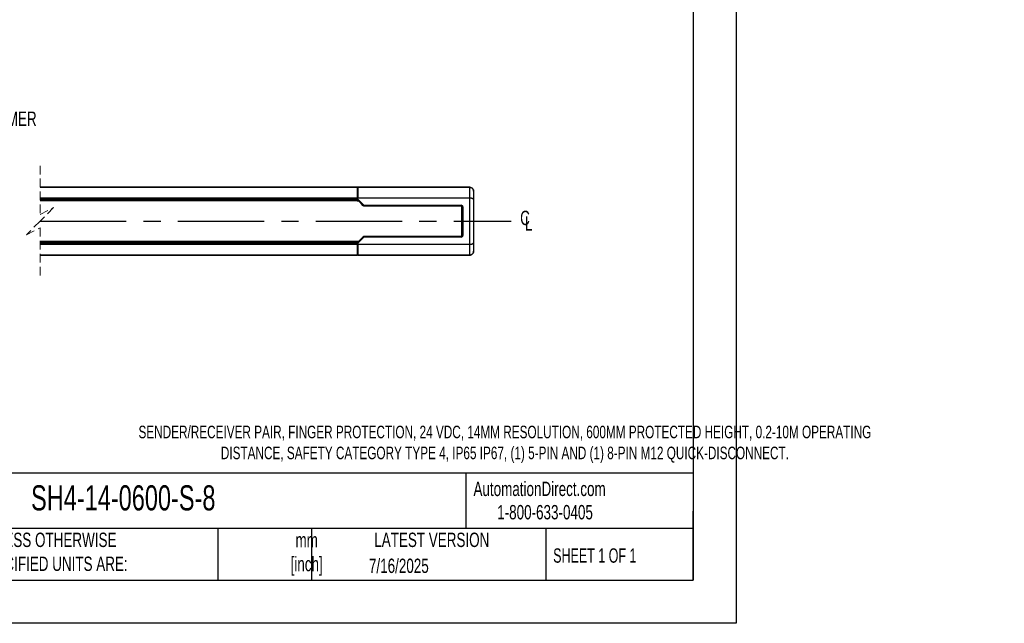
# Model space of a CAD drawing. Header units: millimetres. Extents: x 0 to 1116, y 0 to 756.
# Tile 10 of 11: x 608 to 1116, y 0 to 311. Entities that reach past the tile are written whole.
import ezdxf

# ---------------------------------------------------------------- set-up
doc = ezdxf.new("R2010")
doc.units = ezdxf.units.MM
doc.header["$LTSCALE"] = 3.5
doc.linetypes.add('CENTERX2', pattern=[20.32, 12.7, -2.54, 2.54, -2.54])
doc.linetypes.add('HIDDEN', pattern=[1.905, 1.27, -0.635])
doc.layers.add('DIMENSIONS', color=140, linetype='Continuous', lineweight=25)
doc.layers.add('TEXT', color=140, linetype='Continuous', lineweight=25)
doc.styles.add('SLDTEXTSTYLE0', font='TXT', dxfattribs={"width": 0.7})
doc.styles.add('SLDTEXTSTYLE1', font='TXT', dxfattribs={"width": 0.65})

# ---------------------------------------------------------------- blocks, each defined once
blk = doc.blocks.new('SW_BROKEN_VIEW_1')
at = {"color": 0, "linetype": 'CENTERX2'}
for p, q in [((0, 0), (0, -15.93)), ((10, 0.04), (10, -15.97)), ((-30.28, -7.89), (191.76, -7.89)), ((-1.82, -5.76), (-1.82, -10.15)), ((-0.03, -5.76), (-0.03, -10.15)), ((0, -5.76), (0, -10.15)), ((1.82, -5.76), (1.82, -10.15)), ((10, -5.76), (10, -10.15)), ((212.76, -7.89), (455.69, -7.89))]:
    blk.add_line(p, q, dxfattribs=at)
at = {"color": 0}
for p, q in [((-1.7, -5.02), (-1.77, -5.2)), ((-1.61, -4.85), (-1.7, -5.02)), ((-1.51, -4.69), (-1.61, -4.85)), ((-1.39, -4.54), (-1.51, -4.69)), ((-1.25, -4.41), (-1.39, -4.54)), ((-1.1, -4.29), (-1.25, -4.41)), ((-0.94, -4.18), (-1.1, -4.29)), ((-0.77, -4.1), (-0.94, -4.18)), ((-0.6, -4.03), (-0.77, -4.1)), ((-0.41, -3.98), (-0.6, -4.03)), ((-0.22, -3.95), (-0.41, -3.98)), ((-0.03, -3.94), (-0.22, -3.95)), ((0.16, -3.95), (-0.03, -3.94)), ((0.35, -3.98), (0.16, -3.95)), ((0.53, -4.03), (0.35, -3.98)), ((0.71, -4.1), (0.53, -4.03)), ((0.88, -4.18), (0.71, -4.1)), ((1.04, -4.29), (0.88, -4.18)), ((1.19, -4.41), (1.04, -4.29)), ((1.32, -4.54), (1.19, -4.41)), ((1.44, -4.69), (1.32, -4.54)), ((1.55, -4.85), (1.44, -4.69)), ((1.63, -5.02), (1.55, -4.85)), ((1.7, -5.2), (1.63, -5.02)), ((8.33, -5.02), (8.27, -5.2)), ((8.42, -4.85), (8.33, -5.02)), ((8.53, -4.69), (8.42, -4.85)), ((8.65, -4.54), (8.53, -4.69)), ((8.78, -4.41), (8.65, -4.54)), ((8.93, -4.29), (8.78, -4.41)), ((9.09, -4.18), (8.93, -4.29)), ((9.26, -4.1), (9.09, -4.18)), ((9.44, -4.03), (9.26, -4.1)), ((9.62, -3.98), (9.44, -4.03)), ((9.81, -3.95), (9.62, -3.98)), ((10, -3.94), (9.81, -3.95)), ((10.19, -3.95), (10, -3.94)), ((10.38, -3.98), (10.19, -3.95)), ((10.56, -4.03), (10.38, -3.98)), ((10.74, -4.1), (10.56, -4.03)), ((10.91, -4.18), (10.74, -4.1)), ((11.07, -4.29), (10.91, -4.18)), ((11.22, -4.41), (11.07, -4.29)), ((11.35, -4.54), (11.22, -4.41)), ((11.47, -4.69), (11.35, -4.54)), ((11.58, -4.85), (11.47, -4.69)), ((11.67, -5.02), (11.58, -4.85)), ((11.73, -5.2), (11.67, -5.02)), ((-1.85, -5.57), (-1.86, -5.76)), ((-1.86, -5.76), (-1.86, -10.15)), ((-1.86, -10.15), (-1.85, -10.34)), ((-1.82, -5.38), (-1.85, -5.57)), ((-1.77, -5.2), (-1.82, -5.38)), ((1.75, -5.38), (1.7, -5.2)), ((1.78, -5.57), (1.75, -5.38)), ((1.79, -5.76), (1.78, -5.57)), ((1.78, -10.34), (1.79, -10.15)), ((1.79, -5.76), (1.79, -10.15)), ((8.19, -5.57), (8.18, -5.76)), ((8.18, -5.76), (8.18, -10.15)), ((8.18, -10.15), (8.19, -10.34)), ((8.22, -5.38), (8.19, -5.57)), ((8.27, -5.2), (8.22, -5.38)), ((11.78, -5.38), (11.73, -5.2)), ((11.81, -5.57), (11.78, -5.38)), ((11.82, -5.76), (11.81, -5.57)), ((11.81, -10.34), (11.82, -10.15)), ((11.82, -5.76), (11.82, -10.15)), ((113.01, -7.64), (113, -7.85)), ((113, -7.85), (113.01, -8.06)), ((113.05, -7.44), (113.01, -7.64)), ((113.01, -8.06), (113.04, -8.27)), ((113.04, -8.27), (113.09, -8.47)), ((113.11, -7.24), (113.05, -7.44)), ((113.09, -8.47), (113.16, -8.67)), ((113.19, -7.04), (113.11, -7.24)), ((113.16, -8.67), (113.25, -8.86)), ((113.29, -6.86), (113.19, -7.04)), ((113.25, -8.86), (113.36, -9.03)), ((113.4, -6.68), (113.29, -6.86)), ((113.36, -9.03), (113.49, -9.2)), ((113.54, -6.52), (113.4, -6.68)), ((113.49, -9.2), (113.64, -9.35)), ((113.69, -6.38), (113.54, -6.52)), ((113.64, -9.35), (113.8, -9.49)), ((113.85, -6.25), (113.69, -6.38)), ((113.8, -9.49), (113.97, -9.6)), ((114.03, -6.14), (113.85, -6.25)), ((113.97, -9.6), (114.15, -9.7)), ((114.22, -6.05), (114.03, -6.14)), ((114.15, -9.7), (114.35, -9.78)), ((114.42, -5.98), (114.22, -6.05)), ((114.35, -9.78), (114.55, -9.84)), ((114.62, -5.92), (114.42, -5.98)), ((114.55, -9.84), (114.76, -9.87)), ((114.83, -5.9), (114.62, -5.92)), ((114.76, -9.87), (114.97, -9.89)), ((115.03, -5.89), (114.83, -5.9)), ((114.97, -9.89), (115.17, -9.88)), ((115.24, -5.9), (115.03, -5.89)), ((115.17, -9.88), (115.38, -9.85)), ((115.45, -5.94), (115.24, -5.9)), ((115.38, -9.85), (115.58, -9.8)), ((115.65, -6), (115.45, -5.94)), ((115.58, -9.8), (115.78, -9.73)), ((115.85, -6.08), (115.65, -6)), ((115.78, -9.73), (115.97, -9.64)), ((116.03, -6.17), (115.85, -6.08)), ((115.97, -9.64), (116.15, -9.53)), ((116.2, -6.29), (116.03, -6.17)), ((116.15, -9.53), (116.31, -9.4)), ((116.36, -6.43), (116.2, -6.29)), ((116.31, -9.4), (116.46, -9.25)), ((116.51, -6.58), (116.36, -6.43)), ((116.46, -9.25), (116.6, -9.09)), ((116.64, -6.74), (116.51, -6.58)), ((116.6, -9.09), (116.71, -8.92)), ((116.75, -6.92), (116.64, -6.74)), ((116.71, -8.92), (116.81, -8.73)), ((116.84, -7.11), (116.75, -6.92)), ((116.81, -8.73), (116.89, -8.54)), ((116.91, -7.3), (116.84, -7.11)), ((116.89, -8.54), (116.95, -8.34)), ((116.96, -7.51), (116.91, -7.3)), ((116.95, -8.34), (116.99, -8.13)), ((116.99, -7.71), (116.96, -7.51)), ((117, -7.92), (116.99, -7.71)), ((116.99, -8.13), (117, -7.92)), ((-1.85, -10.34), (-1.82, -10.53)), ((-1.82, -10.53), (-1.77, -10.71)), ((-1.77, -10.71), (-1.7, -10.89)), ((-1.7, -10.89), (-1.61, -11.06)), ((-1.61, -11.06), (-1.51, -11.22)), ((-1.51, -11.22), (-1.39, -11.37)), ((-1.39, -11.37), (-1.25, -11.51)), ((-1.25, -11.51), (-1.1, -11.63)), ((-1.1, -11.63), (-0.94, -11.73)), ((-0.94, -11.73), (-0.77, -11.82)), ((-0.77, -11.82), (-0.6, -11.88)), ((-0.6, -11.88), (-0.41, -11.93)), ((-0.41, -11.93), (-0.22, -11.96)), ((-0.22, -11.96), (-0.03, -11.97)), ((-0.03, -11.97), (0.16, -11.96)), ((0.16, -11.96), (0.35, -11.93)), ((0.35, -11.93), (0.53, -11.88)), ((0.53, -11.88), (0.71, -11.82)), ((0.71, -11.82), (0.88, -11.73)), ((0.88, -11.73), (1.04, -11.63)), ((1.04, -11.63), (1.19, -11.51)), ((1.19, -11.51), (1.32, -11.37)), ((1.32, -11.37), (1.44, -11.22)), ((1.44, -11.22), (1.55, -11.06)), ((1.55, -11.06), (1.63, -10.89)), ((1.63, -10.89), (1.7, -10.71)), ((1.7, -10.71), (1.75, -10.53)), ((1.75, -10.53), (1.78, -10.34)), ((8.19, -10.34), (8.22, -10.53)), ((8.22, -10.53), (8.27, -10.71)), ((8.27, -10.71), (8.33, -10.89)), ((8.33, -10.89), (8.42, -11.06)), ((8.42, -11.06), (8.53, -11.22)), ((8.53, -11.22), (8.65, -11.37)), ((8.65, -11.37), (8.78, -11.51)), ((8.78, -11.51), (8.93, -11.63)), ((8.93, -11.63), (9.09, -11.73)), ((9.09, -11.73), (9.26, -11.82)), ((9.26, -11.82), (9.44, -11.88)), ((9.44, -11.88), (9.62, -11.93)), ((9.62, -11.93), (9.81, -11.96)), ((9.81, -11.96), (10, -11.97)), ((10, -11.97), (10.19, -11.96)), ((10.19, -11.96), (10.38, -11.93)), ((10.38, -11.93), (10.56, -11.88)), ((10.56, -11.88), (10.74, -11.82)), ((10.74, -11.82), (10.91, -11.73)), ((10.91, -11.73), (11.07, -11.63)), ((11.07, -11.63), (11.22, -11.51)), ((11.22, -11.51), (11.35, -11.37)), ((11.35, -11.37), (11.47, -11.22)), ((11.47, -11.22), (11.58, -11.06)), ((11.58, -11.06), (11.67, -10.89)), ((11.67, -10.89), (11.73, -10.71)), ((11.73, -10.71), (11.78, -10.53)), ((11.78, -10.53), (11.81, -10.34))]:
    blk.add_line(p, q, dxfattribs=at)
for points, knots in [([(1.82, -5.76), (1.81, -5.57), (1.78, -5.38), (1.73, -5.2), (1.67, -5.02), (1.58, -4.85), (1.47, -4.69), (1.35, -4.54), (1.22, -4.41), (1.07, -4.29), (0.91, -4.18), (0.74, -4.1), (0.56, -4.03), (0.38, -3.98), (0.19, -3.95), (0, -3.94), (-0.19, -3.95), (-0.38, -3.98), (-0.56, -4.03), (-0.74, -4.1), (-0.91, -4.18), (-1.07, -4.29), (-1.22, -4.41), (-1.35, -4.54), (-1.47, -4.69), (-1.58, -4.85), (-1.67, -5.02), (-1.73, -5.2), (-1.78, -5.38), (-1.81, -5.57), (-1.82, -5.76), (-1.82, -5.7), (-1.82, -5.76)], [0, 0, 0, 0, 0.033333, 0.066667, 0.1, 0.133332, 0.166667, 0.2, 0.233333, 0.266666, 0.300001, 0.333332, 0.366667, 0.399999, 0.433332, 0.466667, 0.500002, 0.533332, 0.566668, 0.6, 0.633332, 0.666668, 0.699999, 0.733334, 0.766666, 0.799999, 0.833333, 0.866667, 0.9, 0.933333, 0.966667, 1, 1, 1, 1]), ([(-1.82, -10.15), (-1.81, -10.34), (-1.78, -10.53), (-1.73, -10.71), (-1.67, -10.89), (-1.58, -11.06), (-1.47, -11.22), (-1.35, -11.37), (-1.22, -11.51), (-1.07, -11.63), (-0.91, -11.73), (-0.74, -11.82), (-0.56, -11.88), (-0.38, -11.93), (-0.19, -11.96), (0, -11.97), (0.19, -11.96), (0.38, -11.93), (0.56, -11.88), (0.74, -11.82), (0.91, -11.73), (1.07, -11.63), (1.22, -11.51), (1.35, -11.37), (1.47, -11.22), (1.58, -11.06), (1.67, -10.89), (1.73, -10.71), (1.78, -10.53), (1.81, -10.34), (1.82, -10.15), (1.82, -10.21), (1.82, -10.15)], [0, 0, 0, 0, 0.0333337, 0.0666674, 0.1000007, 0.1333333, 0.1666675, 0.2000009, 0.2333337, 0.2666663, 0.3000012, 0.3333323, 0.3666676, 0.4000001, 0.4333321, 0.4666676, 0.4999976, 0.5333328, 0.5666682, 0.6000003, 0.6333328, 0.666668, 0.6999991, 0.733334, 0.7666667, 0.7999995, 0.8333328, 0.866667, 0.8999996, 0.9333329, 0.9666666, 1, 1, 1, 1])]:
    blk.add_open_spline(points, degree=3, knots=knots, dxfattribs=at)
blk = doc.blocks.new('SW_SYMBOL_MOD_CL')
at = {"layer": 'DIMENSIONS', "color": 0, "char_height": 2756, "attachment_point": 5, "style": 'SLDTEXTSTYLE0'}
for s, insert in [('C', (1400, 2100)), ('L', (2100, 1050))]:
    blk.add_mtext(s, dxfattribs=dict(at, insert=insert))

msp = doc.modelspace()

# ---------------------------------------------------------------- linework, layer by layer
at = {"color": 7, "linetype": 'Continuous'}
for p, q in [((977.909, 755.659), (977.909, 0.009)), ((977.909, 0.009), (0.009, 0.009))]:
    msp.add_line(p, q, dxfattribs=at)
at = {"color": 7, "linetype": 'HIDDEN', "lineweight": 18}
for p, q in [((618.896, 236.033), (618.896, 210.92)), ((618.896, 210.92), (625.896, 214.42)), ((625.896, 214.42), (618.896, 207.42)), ((618.896, 207.42), (611.896, 200.42)), ((611.896, 200.42), (618.896, 203.92)), ((618.896, 203.92), (618.896, 178.808))]:
    msp.add_line(p, q, dxfattribs=at)
for p, q in [((618.896, 224.92), (782.508, 224.92)), ((782.508, 224.917), (618.896, 224.917)), ((782.508, 224.92), (782.508, 224.917)), ((784.179, 224.92), (782.508, 224.92)), ((782.508, 224.917), (782.508, 219.444)), ((782.508, 224.42), (782.758, 224.42)), ((782.758, 223.545), (782.508, 223.545)), ((782.508, 223.545), (782.758, 223.545)), ((782.758, 224.881), (782.758, 220.44)), ((783.008, 224.92), (782.913, 224.917)), ((840.508, 224.918), (782.913, 224.918)), ((783.008, 224.92), (784.253, 224.92)), ((784.179, 224.92), (784.179, 224.92)), ((784.179, 224.92), (784.348, 224.92)), ((784.348, 224.92), (784.253, 224.92)), ((784.348, 224.92), (840.508, 224.92)), ((840.508, 224.92), (840.508, 224.917)), ((840.508, 219.494), (840.508, 224.918)), ((618.896, 219.444), (782.508, 219.444)), ((782.508, 219.266), (618.896, 219.266)), ((618.896, 218.969), (782.508, 218.969)), ((782.508, 218.725), (618.896, 218.725)), ((782.758, 221.668), (782.508, 221.668)), ((782.508, 219.444), (782.508, 219.266)), ((782.508, 218.969), (782.508, 219.266)), ((782.508, 218.969), (782.508, 218.725)), ((782.508, 218.725), (782.508, 218.127)), ((782.758, 218.6), (782.508, 218.6)), ((782.758, 218.419), (782.508, 218.419)), ((782.758, 218.719), (782.758, 220.44)), ((782.758, 220.44), (782.777, 219.494)), ((782.758, 218.719), (782.758, 218.21)), ((782.758, 218.21), (782.774, 218.423)), ((785.7, 215.45), (782.774, 218.423)), ((782.777, 219.494), (840.508, 219.494)), ((840.508, 219.315), (782.778, 219.315)), ((782.778, 218.77), (782.778, 219.315)), ((782.778, 218.77), (785.875, 215.623)), ((840.508, 219.494), (840.508, 219.315)), ((840.508, 195.525), (840.508, 219.315)), ((842.508, 222.92), (842.508, 218.556)), ((842.508, 218.556), (842.508, 196.285)), ((618.896, 218.127), (782.508, 218.127)), ((782.508, 218.12), (618.896, 218.12)), ((783.043, 217.92), (618.896, 217.92)), ((782.768, 218.2), (782.508, 218.2)), ((782.508, 218.182), (782.785, 218.182)), ((782.508, 218.127), (782.508, 218.12)), ((782.508, 218.047), (782.508, 218.12)), ((782.508, 217.92), (782.508, 218.047)), ((782.508, 217.957), (783.007, 217.957)), ((784.441, 216.498), (782.758, 218.21)), ((785.331, 215.594), (784.441, 216.498)), ((785.635, 215.284), (785.331, 215.594)), ((785.635, 215.284), (785.7, 215.45)), ((785.875, 215.377), (785.81, 215.21)), ((836.127, 215.171), (785.81, 215.21)), ((785.875, 215.623), (836.127, 215.623)), ((785.875, 215.623), (785.875, 215.377)), ((836.127, 215.377), (785.875, 215.377)), ((836.127, 215.377), (836.127, 215.623)), ((836.127, 215.171), (836.127, 215.377)), ((836.392, 215.054), (836.392, 199.786)), ((836.508, 214.789), (836.715, 214.789)), ((836.508, 200.051), (836.508, 214.789)), ((836.715, 214.789), (836.961, 214.789)), ((836.715, 200.051), (836.715, 214.789)), ((836.961, 214.789), (836.961, 200.051)), ((782.758, 196.631), (784.441, 198.342)), ((782.774, 196.418), (785.7, 199.39)), ((785.875, 199.217), (782.778, 196.07)), ((784.441, 198.342), (785.331, 199.247)), ((785.331, 199.247), (785.635, 199.556)), ((785.7, 199.39), (785.635, 199.556)), ((785.81, 199.63), (836.127, 199.67)), ((785.81, 199.63), (785.875, 199.463)), ((785.875, 199.463), (785.875, 199.217)), ((785.875, 199.463), (836.127, 199.463)), ((836.127, 199.217), (785.875, 199.217)), ((836.127, 199.67), (836.127, 199.463)), ((836.127, 199.463), (836.127, 199.217)), ((836.508, 200.051), (836.715, 200.051)), ((836.715, 200.051), (836.961, 200.051)), ((783.043, 196.92), (618.896, 196.92)), ((618.896, 196.72), (782.508, 196.72)), ((782.508, 196.714), (618.896, 196.714)), ((618.896, 196.115), (782.508, 196.115)), ((782.508, 195.872), (618.896, 195.872)), ((618.896, 195.575), (782.508, 195.575)), ((782.508, 195.396), (618.896, 195.396)), ((782.508, 196.794), (782.508, 196.92)), ((783.007, 196.883), (782.508, 196.883)), ((782.508, 196.72), (782.508, 196.794)), ((782.508, 196.72), (782.508, 196.714)), ((782.508, 196.714), (782.508, 196.115)), ((782.785, 196.658), (782.508, 196.658)), ((782.508, 196.64), (782.768, 196.64)), ((782.758, 196.421), (782.508, 196.421)), ((782.758, 196.24), (782.508, 196.24)), ((782.508, 196.115), (782.508, 195.872)), ((782.508, 195.575), (782.508, 195.872)), ((782.508, 195.575), (782.508, 195.396)), ((782.508, 195.396), (782.508, 189.923)), ((782.758, 193.172), (782.508, 193.172)), ((782.758, 196.122), (782.758, 196.631)), ((782.774, 196.418), (782.758, 196.631)), ((782.758, 194.401), (782.758, 196.122)), ((782.777, 195.346), (782.758, 194.401)), ((782.758, 194.401), (782.758, 189.96)), ((840.508, 195.346), (782.777, 195.346)), ((782.778, 196.07), (782.778, 195.525)), ((782.778, 195.525), (840.508, 195.525)), ((840.508, 195.525), (840.508, 195.346)), ((840.508, 189.923), (840.508, 195.346)), ((842.508, 196.285), (842.508, 191.92)), ((618.896, 189.923), (782.508, 189.923)), ((782.508, 189.92), (618.896, 189.92)), ((782.508, 191.295), (782.758, 191.295)), ((782.508, 191.295), (782.758, 191.295)), ((782.508, 190.42), (782.758, 190.42)), ((782.508, 189.923), (782.508, 189.92)), ((784.179, 189.92), (782.508, 189.92)), ((782.913, 189.923), (840.508, 189.923)), ((782.913, 189.923), (783.008, 189.921)), ((784.253, 189.921), (783.008, 189.921)), ((784.179, 189.921), (784.179, 189.92)), ((784.179, 189.92), (784.348, 189.92)), ((784.253, 189.921), (784.348, 189.92)), ((840.508, 189.92), (784.348, 189.92)), ((840.508, 189.923), (840.508, 189.92))]:
    msp.add_line(p, q)
for centre, radius, start, end in [((828.181, 172.461), 60.438, 134.42614, 134.65954), ((785.878, 215.631), 0.254, 225.34165, 269.28896), ((836.127, 214.789), 0.834, 359.99787, 90.00008), ((836.127, 214.789), 0.588, 359.99744, 89.99948), ((785.878, 199.209), 0.254, 90.71133, 134.65755), ((826.199, 240.366), 57.612, 225.33474, 225.57959), ((836.127, 200.051), 0.834, 269.99981, 0.0022), ((836.127, 200.051), 0.588, 270.0006, 0.00253)]:
    msp.add_arc(centre, radius, start, end)
for points, knots in [([(782.913, 224.918), (782.892, 224.916), (782.854, 224.914), (782.807, 224.904), (782.772, 224.899), (782.762, 224.885), (782.758, 224.881)], [0, 0, 0, 0, 0.39033619, 0.69723006, 0.90257989, 1, 1, 1, 1]), ([(840.508, 224.92), (840.722, 224.9), (841.181, 224.857), (841.712, 224.551), (842.082, 224.179), (842.313, 223.816), (842.476, 223.389), (842.497, 223.079), (842.508, 222.92)], [0, 0, 0, 0, 0.204086, 0.4383015, 0.5673318, 0.7039583, 0.8481797, 1, 1, 1, 1]), ([(842.508, 222.92), (842.498, 223.077), (842.476, 223.392), (842.306, 223.833), (842.054, 224.213), (841.659, 224.586), (841.132, 224.865), (840.697, 224.901), (840.508, 224.917)], [0, 0, 0, 0, 0.1503138, 0.30096, 0.4470258, 0.5841841, 0.8197218, 1, 1, 1, 1]), ([(782.774, 218.423), (782.775, 218.431), (782.776, 218.456), (782.776, 218.504), (782.778, 218.611), (782.778, 218.702), (782.778, 218.77)], [0, 0, 0, 0, 0.0723644, 0.2125162, 0.4138274, 1, 1, 1, 1]), ([(782.778, 219.315), (782.778, 219.332), (782.778, 219.364), (782.777, 219.411), (782.777, 219.454), (782.777, 219.482), (782.777, 219.494)], [0, 0, 0, 0, 0.27686071, 0.5427133, 0.78699847, 1, 1, 1, 1]), ([(840.508, 219.494), (840.645, 219.491), (840.911, 219.483), (841.294, 219.426), (841.645, 219.34), (842.012, 219.194), (842.391, 218.976), (842.473, 218.681), (842.508, 218.556)], [0, 0, 0, 0, 0.1718628, 0.336168, 0.4886255, 0.6252171, 0.8407174, 1, 1, 1, 1]), ([(842.508, 218.556), (842.496, 218.617), (842.471, 218.745), (842.268, 218.939), (841.983, 219.086), (841.622, 219.195), (841.268, 219.264), (840.893, 219.307), (840.637, 219.312), (840.508, 219.315)], [0, 0, 0, 0, 0.0804538, 0.1676034, 0.3558104, 0.5024164, 0.6627427, 0.8306752, 1, 1, 1, 1]), ([(785.81, 215.21), (785.773, 215.215), (785.707, 215.223), (785.657, 215.265), (785.635, 215.284)], [0, 0, 0, 0, 0.5596866, 1, 1, 1, 1]), ([(836.508, 214.789), (836.502, 214.843), (836.488, 214.956), (836.384, 215.084), (836.256, 215.158), (836.169, 215.167), (836.127, 215.171)], [0, 0, 0, 0, 0.2702793, 0.5624621, 0.7897153, 1, 1, 1, 1]), ([(785.635, 199.556), (785.664, 199.58), (785.715, 199.621), (785.781, 199.627), (785.81, 199.63)], [0, 0, 0, 0, 0.5602593, 1, 1, 1, 1]), ([(836.127, 199.67), (836.181, 199.676), (836.293, 199.69), (836.421, 199.794), (836.496, 199.922), (836.504, 200.01), (836.508, 200.051)], [0, 0, 0, 0, 0.2702768, 0.5624182, 0.7897334, 1, 1, 1, 1]), ([(782.778, 196.07), (782.778, 196.115), (782.778, 196.198), (782.777, 196.303), (782.776, 196.375), (782.775, 196.407), (782.774, 196.418)], [0, 0, 0, 0, 0.3801734, 0.7218066, 0.9075898, 1, 1, 1, 1]), ([(782.777, 195.346), (782.777, 195.359), (782.777, 195.386), (782.777, 195.429), (782.778, 195.476), (782.778, 195.509), (782.778, 195.525)], [0, 0, 0, 0, 0.2130004, 0.4572843, 0.7231407, 1, 1, 1, 1]), ([(840.508, 195.525), (840.637, 195.528), (840.892, 195.534), (841.268, 195.577), (841.622, 195.645), (841.982, 195.754), (842.268, 195.902), (842.471, 196.096), (842.496, 196.223), (842.508, 196.285)], [0, 0, 0, 0, 0.1691683, 0.3370494, 0.4974534, 0.6441849, 0.8322194, 0.9194445, 1, 1, 1, 1]), ([(842.508, 196.285), (842.473, 196.159), (842.391, 195.865), (842.012, 195.646), (841.645, 195.501), (841.294, 195.415), (840.911, 195.357), (840.645, 195.35), (840.508, 195.346)], [0, 0, 0, 0, 0.1592813, 0.3747819, 0.5113739, 0.6638315, 0.8281369, 1, 1, 1, 1]), ([(782.758, 189.96), (782.762, 189.955), (782.772, 189.942), (782.807, 189.937), (782.854, 189.927), (782.892, 189.925), (782.913, 189.923)], [0, 0, 0, 0, 0.0973428, 0.3023437, 0.6096299, 1, 1, 1, 1]), ([(840.508, 189.923), (840.643, 189.931), (840.907, 189.947), (841.407, 190.111), (841.953, 190.48), (842.321, 191.025), (842.485, 191.523), (842.5, 191.787), (842.508, 191.92)], [0, 0, 0, 0, 0.1286259, 0.2541888, 0.5007235, 0.7469366, 0.8720784, 1, 1, 1, 1]), ([(842.508, 191.92), (842.497, 191.761), (842.476, 191.452), (842.313, 191.024), (842.082, 190.661), (841.712, 190.29), (841.181, 189.983), (840.722, 189.94), (840.508, 189.92)], [0, 0, 0, 0, 0.15181803, 0.29603861, 0.43266551, 0.56169614, 0.79591336, 1, 1, 1, 1])]:
    msp.add_open_spline(points, degree=3, knots=knots)
at = {"layer": 'TEXT'}
for p, q in [((955.675, 733.425), (955.675, 22.225)), ((955.675, 77.441), (22.225, 77.441)), ((838.514, 77.441), (838.514, 48.895)), ((955.675, 22.225), (955.675, 57.785)), ((955.675, 48.895), (22.225, 48.895)), ((710.585, 48.895), (710.585, 22.225)), ((758.842, 48.895), (758.842, 22.225)), ((879.721, 48.895), (879.721, 22.225)), ((22.225, 22.225), (955.675, 22.225))]:
    msp.add_line(p, q, dxfattribs=at)

# ---------------------------------------------------------------- block references
at = {"color": 7, "linetype": 'Continuous'}
msp.add_blockref('SW_BROKEN_VIEW_1', (406.132, 215.308), dxfattribs=at)
at = {"layer": 'DIMENSIONS', "xscale": 0.002688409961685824, "yscale": 0.002688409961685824, "zscale": 0.002688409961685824}
msp.add_blockref('SW_SYMBOL_MOD_CL', (865.249, 203.425), dxfattribs=at)

# ---------------------------------------------------------------- texts
at = {"color": 179, "linetype": 'Continuous', "lineweight": 18, "char_height": 7.40833, "attachment_point": 1, "style": 'SLDTEXTSTYLE0'}
for s, insert in [('AutomationDirect.com', (842.432, 73.068)), ('1-800-633-0405', (854.671, 61.03))]:
    msp.add_mtext(s, dxfattribs=dict(at, insert=insert))
at = {"layer": 'DIMENSIONS', "insert": (570.512, 263.977), "char_height": 7.40833, "attachment_point": 1, "style": 'SLDTEXTSTYLE0'}
msp.add_mtext('LASER AIMER', dxfattribs=at)
at = {"layer": 'TEXT'}
for s, insert, char_height, attachment_point, style in [('SENDER/RECEIVER PAIR, FINGER PROTECTION, 24 VDC, 14MM RESOLUTION, 600MM PROTECTED HEIGHT, 0.2-10M OPERATING ^JDISTANCE, SAFETY CATEGORY TYPE 4, IP65 IP67, (1) 5-PIN AND (1) 8-PIN M12 QUICK-DISCONNECT.', (858.642, 101.943), 6.482292, 2, 'SLDTEXTSTYLE0'), ('SH4-14-0600-S-8', (614.256, 71.199), 12.96458, 1, 'SLDTEXTSTYLE0'), ('UNLESS OTHERWISE ^JSPECIFIED UNITS ARE:', (586.628, 46.774), 7.40833, 1, 'SLDTEXTSTYLE0'), ('LATEST VERSION', (820.932, 46.774), 7.40833, 2, 'SLDTEXTSTYLE0'), ('mm^J[inch]', (756.408, 46.652), 7.4083, 2, 'SLDTEXTSTYLE0'), ('SHEET 1 OF 1', (883.545, 38.68), 7.40833, 1, 'SLDTEXTSTYLE1'), ('7/16/2025', (803.955, 33.379), 7.4083, 2, 'SLDTEXTSTYLE0')]:
    msp.add_mtext(s, dxfattribs=dict(at, insert=insert, char_height=char_height, attachment_point=attachment_point, style=style))

doc.saveas('drawing.dxf')
